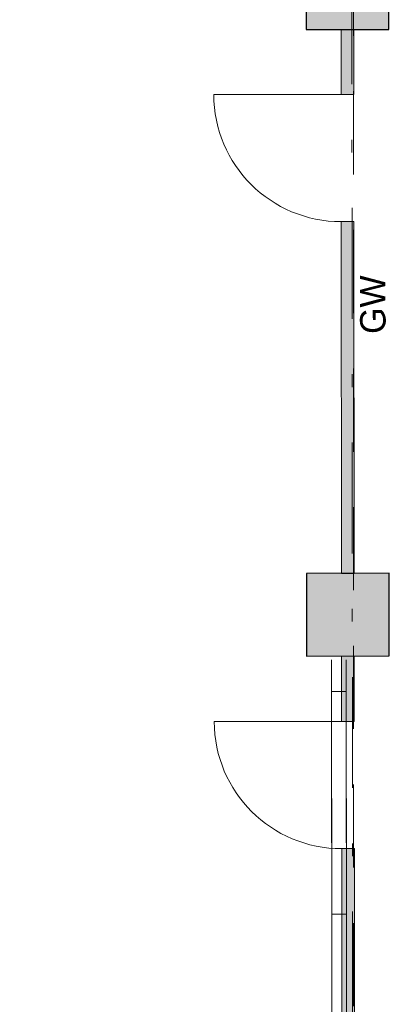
# Model space of a CAD drawing. Header units: metres. Extents: x -11.9 to 34.9, y 35 to 73.8.
# Tile 15 of 19: x 0.7 to 3.6, y 48.6 to 56.3. Entities that reach past the tile are written whole.
import ezdxf

# ---------------------------------------------------------------- set-up
doc = ezdxf.new("R2010")
doc.units = ezdxf.units.M
doc.header["$MEASUREMENT"] = 0
doc.linetypes.add('DGN Style 2', pattern=[1.090157, 0.654094, -0.436063])
doc.linetypes.add('DGN Style 4', pattern=[1.745341, 0.872126, -0.436063, 0.00109, -0.436063])
doc.layers.get('0').update_dxf_attribs({"lineweight": 0})
for name, color, linetype, lineweight in [('021_best_bauwerk', 30, 'Continuous', 30), ('031_abbruch', 30, 'DGN Style 2', 0), ('202_ausb_glas', 4, 'Continuous', 0), ('203_ausb_sonst', 7, 'Continuous', 0), ('403_tueren', 4, 'Continuous', 0), ('603_bemaßung 1 100', 54, 'Continuous', 0), ('703_beschrift 1 100', 54, 'Continuous', 0), ('901_raster_01', 7, 'DGN Style 4', 0), ('951_schraff_01', 7, 'Continuous', 0)]:
    doc.layers.add(name, color=color, linetype=linetype, lineweight=lineweight)
doc.styles.add('Style-Rotis SemiSans Light 45', font='Rotis SemiSans Light 45.shx')
doc.linetypes.add('Abbruch', pattern='A,-0.75,[1,dgnlstyle-lstyle.shx,S=0.002439,R=0,X=0,Y=0],-0.75', length=1.5)
doc.dimstyles.get("Standard").update_dxf_attribs({"dimtxt": 0.18, "dimasz": 0.18, "dimexe": 0.18, "dimexo": 0.0625, "dimgap": 0.09, "dimtad": 0, "dimtih": 1, "dimtoh": 1, "dimdec": 4, "dimzin": 0, "dimdsep": 46, "dimtxsty": 'Standard', "dimcen": 0.09, "dimadec": 0, "dimazin": 0, "dimtfac": 1, "dimtdec": 4, "dimtofl": 0, "dimtmove": 0, "dimatfit": 3, "dimfxl": 0, "dimtolj": 1, "dimtzin": 0, "dimarcsym": 0})

# ---------------------------------------------------------------- blocks, each defined once
blk = doc.blocks.new('*U4')
at = {"layer": '403_tueren', "linetype": 'Continuous', "lineweight": 0}
blk.add_line((0.5, 0.2999), (0.1595, -0.6404), dxfattribs=at)
blk.add_arc((0.5, 0.2999), 1, 160.09335, 250.09335, dxfattribs=at)
blk = doc.blocks.new('_Oblique')
at = {"color": 0, "linetype": 'ByBlock', "lineweight": -2}
blk.add_line((0.5, 0.5), (-0.5, -0.5), dxfattribs=at)
blk = doc.blocks.new('*D59')
at = {"layer": '603_bemaßung 1 100', "color": 54, "linetype": 'Continuous', "lineweight": 0}
for p, q in [((-3.3262, 39.3574), (-3.3256, 38.6074)), ((3.3188, 39.3624), (3.3194, 38.6124))]:
    blk.add_line(p, q, dxfattribs=at)
at = {"layer": '603_bemaßung 1 100', "color": 0, "linetype": 'Continuous', "lineweight": -2}
blk.add_line((-3.3257, 38.7574), (3.3193, 38.7624), dxfattribs=at)
at = {"layer": 'Defpoints', "color": 0, "linetype": 'Continuous', "lineweight": 0}
for p in [(-3.3522, 73.7584), (3.2928, 73.7634), (3.3193, 38.7624)]:
    blk.add_point(p, dxfattribs=at)
at = {"layer": '603_bemaßung 1 100', "color": 0, "linetype": 'Continuous', "lineweight": -2, "xscale": 0.3, "yscale": 0.3, "zscale": 0.3}
for p, rotation in [((-3.3257, 38.7574), 180.0433437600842), ((3.3193, 38.7624), 0.04334376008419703)]:
    blk.add_blockref('_Oblique', p, dxfattribs=dict(at, rotation=rotation))
at = {"layer": '603_bemaßung 1 100', "color": 0, "linetype": 'Continuous', "lineweight": 0, "insert": (-0.0034, 39.0599), "char_height": 0.3, "attachment_point": 5, "rotation": 0.04334, "style": 'Style-Rotis SemiSans Light 45'}
blk.add_mtext('6.645', dxfattribs=at)

msp = doc.modelspace()

# ---------------------------------------------------------------- hatches: boundary and pattern name
at = {"layer": '202_ausb_glas', "linetype": 'Continuous', "lineweight": 0}
for points in [[(3.2216, 55.726), (3.2212, 56.2369), (3.3212, 56.2369), (3.3216, 55.7261)], [(3.2244, 51.9606), (3.2223, 54.726), (3.3223, 54.7261), (3.3244, 51.9607)], [(3.2253, 50.796), (3.2249, 51.3106), (3.3249, 51.3107), (3.3253, 50.7961)], [(3.2281, 47.0215), (3.226, 49.796), (3.326, 49.7961), (3.3281, 47.0216)]]:
    msp.add_hatch(color=219, dxfattribs=at).paths.add_polyline_path(points)

# ---------------------------------------------------------------- linework, layer by layer
at = {"layer": '021_best_bauwerk', "flags": 128}
for points in [[(2.9462, 56.2366), (3.5962, 56.2371), (3.5957, 56.8871), (2.9457, 56.8866)], [(2.9499, 51.3104), (3.5999, 51.3109), (3.5994, 51.9609), (2.9494, 51.9604)]]:
    msp.add_lwpolyline(points, close=True, dxfattribs=at)
at = {"layer": '031_abbruch'}
for p, q in [((3.1468, 51.2811), (3.1501, 47.0011)), ((3.2618, 51.2811), (3.2651, 47.0011)), ((3.147, 51.0311), (3.262, 51.0311)), ((3.1483, 49.2811), (3.2633, 49.2811))]:
    msp.add_line(p, q, dxfattribs=at)
at = {"layer": '031_abbruch', "linetype": 'Abbruch', "ltscale": 0.25}
for p, q in [((3.1468, 51.2811), (3.1501, 47.0011)), ((3.2618, 51.2811), (3.2651, 47.0011)), ((3.147, 51.0311), (3.262, 51.0311)), ((3.1483, 49.2811), (3.2633, 49.2811))]:
    msp.add_line(p, q, dxfattribs=at)
at = {"layer": '202_ausb_glas', "linetype": 'Continuous', "lineweight": 0, "flags": 128}
for points in [[(3.2216, 55.726), (3.3216, 55.7261), (3.3212, 56.2369), (3.2212, 56.2369)], [(3.2244, 51.9606), (3.3244, 51.9607), (3.3223, 54.7261), (3.2223, 54.726)], [(3.2253, 50.796), (3.3253, 50.7961), (3.3249, 51.3107), (3.2249, 51.3106)], [(3.2281, 47.0215), (3.3281, 47.0216), (3.326, 49.7961), (3.226, 49.796)]]:
    msp.add_lwpolyline(points, close=True, dxfattribs=at)
at = {"layer": '203_ausb_sonst', "color": 7, "linetype": 'DGN Style 2', "lineweight": 0}
msp.add_line((3.3182, 67.7435), (3.3182, 47.0457), dxfattribs=at)
at = {"layer": '901_raster_01'}
msp.add_line((3.2974, 67.7435), (3.3195, 38.4383), dxfattribs=at)
at = {"layer": '951_schraff_01', "color": 8, "linetype": 'Continuous'}
msp.add_solid([(2.9457, 56.8866), (2.9462, 56.2366), (3.5957, 56.8871), (3.5962, 56.2371)], dxfattribs=at)
at = {"layer": '951_schraff_01', "color": 8, "linetype": 'Continuous', "extrusion": (0, 0, -1)}
msp.add_solid([(-2.9494, 51.9604), (-2.9499, 51.3104), (-3.5994, 51.9609), (-3.5999, 51.3109)], dxfattribs=at)

# ---------------------------------------------------------------- block references
at = {"layer": '403_tueren', "linetype": 'Continuous', "lineweight": 0, "extrusion": (0, 0, -1), "rotation": 109.8633072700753}
for p in [(-2.7696, 55.3576), (-2.7734, 50.4276)]:
    msp.add_blockref('*U4', p, dxfattribs=at)

# ---------------------------------------------------------------- texts
at = {"layer": '703_beschrift 1 100', "linetype": 'Continuous', "lineweight": 0, "insert": (3.3714, 53.8428), "char_height": 0.2, "attachment_point": 1, "rotation": 90.2994, "line_spacing_factor": 0.722892, "style": 'Style-Rotis SemiSans Light 45'}
msp.add_mtext('GW\\P\\P\\P\\P ', dxfattribs=at)

# ---------------------------------------------------------------- dimensions: what is measured, and where the dimension line sits
at = {"layer": '603_bemaßung 1 100', "color": 54, "linetype": 'Continuous', "lineweight": 0}
dim = msp.add_linear_dim(base=(3.3193, 38.7624), p1=(-3.3522, 73.7584), p2=(3.2928, 73.7634), angle=0.04334, dimstyle='Standard', override={"dimtxt": 0.3, "dimasz": 0.3, "dimexe": 0.15, "dimexo": 34.400957, "dimgap": 0.15, "dimtad": 1, "dimtih": 0, "dimtoh": 0, "dimdec": 3, "dimzin": 11, "dimtxsty": 'Style-Rotis SemiSans Light 45', "dimblk": 'Oblique', "dimclre": 54, "dimtdec": 3, "dimtofl": 1, "dimtolj": 0, "dimtzin": 11, "dimlwe": 0}, dxfattribs=at)
dim.commit()
dim.dimension.update_dxf_attribs({"geometry": '*D59', "text_midpoint": (-0.0034, 39.0599)})

doc.saveas('drawing.dxf')
